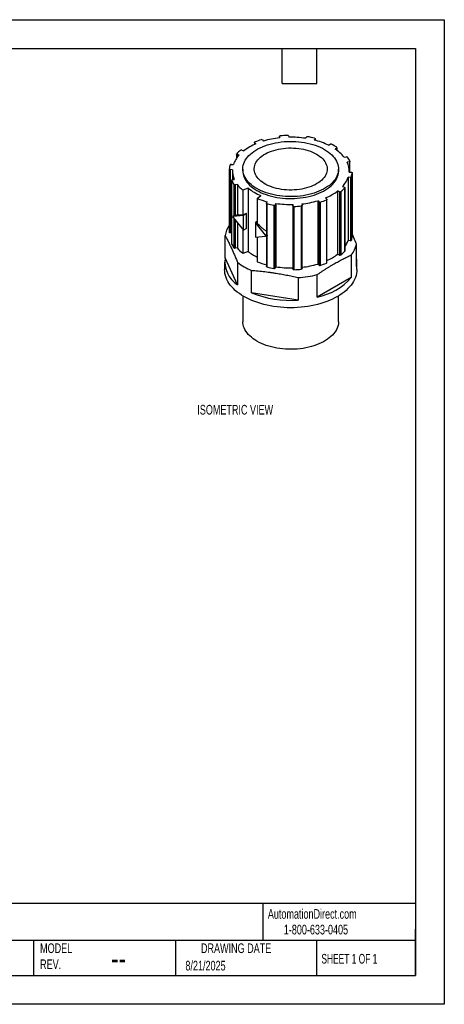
# Model space of a CAD drawing. Header units: millimetres. Extents: x 0 to 279, y 0 to 216.
# Tile 2 of 2: x 186 to 279, y 0 to 216. Entities that reach past the tile are written whole.
import ezdxf

# ---------------------------------------------------------------- set-up
doc = ezdxf.new("R2010")
doc.units = ezdxf.units.MM
doc.layers.add('DIMENSIONS', color=140, linetype='Continuous', lineweight=25)
doc.layers.add('TEXT', color=140, linetype='Continuous', lineweight=25)
doc.styles.add('SLDTEXTSTYLE0', font='TXT', dxfattribs={"width": 0.7})
doc.styles.add('SLDTEXTSTYLE1', font='TXT', dxfattribs={"width": 0.65})

msp = doc.modelspace()

# ---------------------------------------------------------------- linework, layer by layer
at = {"color": 7, "linetype": 'Continuous'}
for p, q in [((0, 215.9), (279.4, 215.9)), ((279.4, 215.9), (279.4, 0)), ((279.4, 0), (0, 0))]:
    msp.add_line(p, q, dxfattribs=at)
for p, q in [((243.23, 190.31), (243.23, 190)), ((243.29, 190.01), (243.23, 190.3)), ((243.23, 190.3), (243.23, 190)), ((245.22, 190.43), (245.28, 190.14)), ((248.98, 189.89), (249.15, 190.18)), ((237.77, 188.99), (237.77, 188.55)), ((238.07, 188.68), (237.8, 188.93)), ((237.8, 188.93), (237.8, 188.56)), ((239.49, 189.55), (239.77, 189.3)), ((251.04, 189.79), (250.87, 189.51)), ((251.04, 189.79), (251.04, 189.47)), ((251.05, 189.47), (251.05, 189.83)), ((254.03, 188.37), (254.39, 188.58)), ((255.86, 187.25), (255.86, 187.84)), ((233.84, 186.44), (233.84, 185.52)), ((234.37, 186.18), (233.94, 186.34)), ((233.94, 186.34), (233.94, 185.65)), ((235, 187.32), (235.44, 187.16)), ((255.81, 187.76), (255.44, 187.55)), ((255.81, 187.76), (255.81, 187.29)), ((257.43, 185.73), (257.91, 185.83)), ((232.63, 184.18), (233.14, 184.15)), ((258.57, 184.74), (258.09, 184.64)), ((258.57, 184.74), (258.57, 182.49)), ((258.71, 182.49), (258.71, 184.85)), ((232.23, 183.15), (232.23, 169.27)), ((232.92, 183), (232.41, 183.04)), ((232.41, 183.04), (232.41, 169.15)), ((232.91, 182.75), (232.91, 180.78)), ((235.21, 183.16), (235.21, 182.75)), ((256.21, 182.75), (256.21, 183.16)), ((258.5, 182.5), (259.02, 182.47)), ((258.51, 182.5), (258.51, 182.75)), ((259.01, 181.41), (259.01, 167.53)), ((259.19, 168.47), (259.19, 182.35)), ((259.19, 182.35), (259.19, 168.46)), ((232.72, 180.66), (232.72, 166.77)), ((232.72, 180.62), (232.72, 166.74)), ((232.85, 180.76), (233.34, 180.86)), ((233.26, 179.74), (233.26, 172.86)), ((234, 179.77), (233.51, 179.67)), ((233.51, 179.67), (233.51, 172.92)), ((234, 179.77), (234, 173.12)), ((257.05, 179.32), (257.48, 179.16)), ((258.79, 181.32), (258.28, 181.35)), ((258.28, 181.35), (258.28, 167.47)), ((258.79, 181.32), (258.79, 167.44)), ((236.37, 178.98), (235.23, 178.51)), ((235.23, 178.51), (235.23, 173.03)), ((236.37, 178.98), (236.37, 165.09)), ((238.37, 176.7), (239.17, 177.36)), ((256.42, 178.18), (255.98, 178.34)), ((255.98, 178.34), (255.98, 164.46)), ((256.42, 178.18), (256.42, 164.3)), ((256.69, 178.21), (256.69, 164.33)), ((257.55, 179.01), (257.55, 165.13)), ((257.58, 165.18), (257.58, 179.06)), ((238.37, 176.7), (238.37, 171.21)), ((240.37, 175.67), (240.37, 168.89)), ((240.38, 175.71), (240.55, 175.99)), ((240.49, 175.56), (240.49, 168.68)), ((242.03, 175.25), (242.03, 161.37)), ((242.44, 175.61), (242.27, 175.33)), ((242.27, 175.33), (242.27, 161.44)), ((242.44, 175.61), (242.44, 161.73)), ((246.2, 175.07), (246.15, 175.37)), ((246.15, 175.37), (246.15, 161.48)), ((246.2, 175.07), (246.2, 161.19)), ((246.41, 174.97), (246.41, 161.09)), ((248.03, 175.07), (248.03, 161.19)), ((248.13, 175.49), (248.19, 175.2)), ((248.19, 161.31), (248.19, 175.19)), ((251.93, 175.95), (251.65, 176.21)), ((251.65, 176.21), (251.65, 162.32)), ((251.93, 175.95), (251.93, 162.07)), ((252.19, 175.91), (252.19, 162.03)), ((253.35, 176.82), (253.62, 176.57)), ((253.57, 176.41), (253.57, 162.53)), ((253.65, 162.63), (253.65, 176.51)), ((233.21, 172.87), (233.02, 172.76)), ((235.33, 172.97), (233.11, 172.74)), ((233.11, 172.74), (233.11, 172.54)), ((234, 173.12), (233.51, 172.92)), ((235.9, 173.37), (235.23, 173.03)), ((236.03, 173.38), (235.33, 172.97)), ((235.33, 169.75), (235.33, 172.97)), ((236.03, 173.38), (235.9, 173.37)), ((236.03, 170.15), (236.03, 173.38)), ((233.11, 172.54), (235.33, 169.75)), ((233.26, 172.35), (233.26, 165.86)), ((233.51, 172.03), (233.51, 165.79)), ((234, 171.42), (234, 165.89)), ((238.37, 171.65), (237.99, 171.43)), ((240.21, 168.64), (237.99, 171.43)), ((237.99, 171.43), (237.99, 168.21)), ((231.3, 163.68), (231.3, 168.6)), ((232.72, 169.13), (232.41, 169.15)), ((235.23, 169.87), (235.23, 164.63)), ((236.03, 170.15), (235.33, 169.75)), ((237.99, 168.21), (240.21, 168.44)), ((240.21, 168.64), (240.21, 168.44)), ((240.37, 168.47), (240.37, 161.79)), ((240.61, 168.6), (240.42, 168.49)), ((240.49, 168.53), (240.49, 161.68)), ((259.19, 168.47), (259.19, 168.46)), ((238.37, 168.25), (238.37, 162.82)), ((258.79, 167.44), (258.28, 167.47)), ((260.12, 161.81), (260.12, 166.73)), ((234, 165.89), (233.51, 165.79)), ((236.37, 165.09), (235.23, 164.63)), ((256.42, 164.3), (255.98, 164.46)), ((259, 164.32), (259, 159.39)), ((231.21, 162.75), (231.21, 161.11)), ((234.04, 157.78), (231.3, 163.68)), ((234.04, 162.7), (234.04, 157.78)), ((251.93, 162.07), (251.65, 162.32)), ((260.21, 161.11), (260.21, 162.75)), ((237.11, 156.01), (237.11, 160.93)), ((242.44, 161.73), (242.27, 161.44)), ((246.2, 161.19), (246.15, 161.48)), ((251.51, 155.07), (251.51, 160)), ((247.33, 159.35), (247.33, 154.43)), ((259, 159.39), (251.51, 155.07)), ((247.33, 154.43), (237.11, 156.01)), ((235.23, 155.33), (235.23, 149.68)), ((256.19, 149.68), (256.19, 155.33))]:
    msp.add_line(p, q)
at = {"flags": 128}
for points in [[(243.23, 190.3), (243.23, 190.32), (243.24, 190.35), (243.25, 190.37), (243.27, 190.38), (243.29, 190.4), (243.32, 190.41), (243.36, 190.42), (243.39, 190.43)], [(253.14, 187.45), (253.58, 187.17), (253.99, 186.89), (254.37, 186.58), (254.72, 186.27), (255.04, 185.94), (255.32, 185.61), (255.56, 185.26), (255.76, 184.91), (255.93, 184.55), (256.06, 184.18), (256.15, 183.81), (256.2, 183.44), (256.21, 183.07), (256.18, 182.69), (256.11, 182.32), (256, 181.95), (255.85, 181.59), (255.67, 181.23), (255.44, 180.88), (255.18, 180.54), (254.88, 180.21), (254.55, 179.89), (254.19, 179.58), (253.79, 179.29), (253.36, 179.01), (252.9, 178.74), (252.42, 178.5), (251.91, 178.27), (251.38, 178.06), (250.82, 177.86), (250.25, 177.69), (249.65, 177.54), (249.05, 177.41), (248.43, 177.3), (247.8, 177.22), (247.16, 177.16), (246.52, 177.12), (245.87, 177.1), (245.23, 177.1), (244.58, 177.13), (243.94, 177.18), (243.31, 177.26), (242.68, 177.35), (242.07, 177.47), (241.47, 177.61), (240.89, 177.78), (240.32, 177.96), (239.78, 178.16), (239.25, 178.38), (238.76, 178.62), (238.29, 178.87), (237.84, 179.14), (237.43, 179.43), (237.05, 179.73), (236.7, 180.05), (236.38, 180.37), (236.11, 180.71), (235.86, 181.06), (235.66, 181.41), (235.49, 181.77), (235.36, 182.14), (235.27, 182.51), (235.22, 182.88), (235.21, 183.25), (235.24, 183.63), (235.31, 184), (235.42, 184.36), (235.57, 184.73), (235.75, 185.09), (235.98, 185.44), (236.24, 185.78), (236.54, 186.11), (236.87, 186.43), (237.24, 186.74), (237.63, 187.03), (238.06, 187.31), (238.52, 187.57), (239, 187.82), (239.51, 188.05), (240.05, 188.26), (240.6, 188.45), (241.18, 188.63), (241.77, 188.78), (242.37, 188.91), (242.99, 189.01), (243.62, 189.1), (244.26, 189.16), (244.9, 189.2), (245.55, 189.22), (246.2, 189.21), (246.84, 189.19), (247.48, 189.13), (248.11, 189.06), (248.74, 188.96), (249.35, 188.84), (249.95, 188.7), (250.54, 188.54), (251.1, 188.36), (251.64, 188.16), (252.17, 187.94), (252.66, 187.7), (253.14, 187.45)], [(237.8, 188.93), (237.78, 188.95), (237.77, 188.97), (237.77, 188.99), (237.77, 189.02), (237.78, 189.04), (237.8, 189.06), (237.83, 189.07), (237.85, 189.09)], [(250.93, 189.94), (250.96, 189.93), (250.99, 189.91), (251.01, 189.9), (251.03, 189.88), (251.05, 189.86), (251.05, 189.84), (251.05, 189.82), (251.04, 189.79)], [(233.94, 186.34), (233.91, 186.35), (233.88, 186.37), (233.86, 186.39), (233.85, 186.41), (233.84, 186.43), (233.85, 186.45), (233.85, 186.47), (233.87, 186.49)], [(251.37, 186.42), (251.75, 186.19), (252.11, 185.93), (252.43, 185.67), (252.72, 185.39), (252.97, 185.09), (253.19, 184.79), (253.37, 184.48), (253.52, 184.17), (253.62, 183.85), (253.69, 183.53), (253.71, 183.2), (253.7, 182.87), (253.64, 182.55), (253.55, 182.23), (253.41, 181.91), (253.24, 181.6), (253.03, 181.3), (252.79, 181), (252.51, 180.72), (252.19, 180.45), (251.84, 180.19), (251.47, 179.95), (251.06, 179.72), (250.63, 179.52), (250.17, 179.32), (249.69, 179.15), (249.19, 179), (248.67, 178.87), (248.14, 178.76), (247.6, 178.67), (247.05, 178.61), (246.49, 178.56), (245.92, 178.54), (245.36, 178.55), (244.79, 178.57), (244.24, 178.62), (243.69, 178.69), (243.14, 178.78), (242.62, 178.9), (242.1, 179.04), (241.61, 179.19), (241.13, 179.37), (240.68, 179.57), (240.26, 179.78), (239.86, 180.01), (239.49, 180.26), (239.15, 180.52), (238.84, 180.79), (238.57, 181.08), (238.33, 181.37), (238.13, 181.68), (237.97, 181.99), (237.85, 182.31), (237.76, 182.63), (237.72, 182.96), (237.71, 183.28), (237.75, 183.61), (237.82, 183.93), (237.94, 184.25), (238.09, 184.56), (238.28, 184.87), (238.51, 185.17), (238.77, 185.46), (239.07, 185.73), (239.4, 186), (239.76, 186.25), (240.15, 186.48), (240.57, 186.7), (241.02, 186.9), (241.49, 187.08), (241.98, 187.24), (242.49, 187.39), (243.01, 187.51), (243.55, 187.61), (244.1, 187.68), (244.65, 187.74), (245.22, 187.77), (245.78, 187.78), (246.35, 187.76), (246.91, 187.73), (247.46, 187.67), (248.01, 187.58), (248.54, 187.48), (249.06, 187.35), (249.57, 187.21), (250.05, 187.04), (250.52, 186.85), (250.95, 186.65), (251.37, 186.42)], [(258.7, 184.88), (258.71, 184.86), (258.7, 184.83), (258.7, 184.81), (258.68, 184.79), (258.66, 184.77), (258.64, 184.76), (258.61, 184.75), (258.57, 184.74)], [(232.41, 183.04), (232.37, 183.04), (232.33, 183.05), (232.3, 183.06), (232.28, 183.08), (232.25, 183.09), (232.24, 183.11), (232.23, 183.13), (232.23, 183.16)], [(235.21, 182.75), (235.22, 182.47), (235.27, 182.1), (235.36, 181.73), (235.49, 181.36), (235.66, 181), (235.86, 180.65), (236.11, 180.3), (236.38, 179.97), (236.7, 179.64), (237.05, 179.33), (237.43, 179.02), (237.84, 178.74), (238.29, 178.46), (238.76, 178.21), (239.25, 177.97), (239.78, 177.75), (240.32, 177.55), (240.89, 177.37), (241.47, 177.21), (242.07, 177.07), (242.68, 176.95), (243.31, 176.85), (243.94, 176.78), (244.58, 176.72), (245.23, 176.7), (245.87, 176.69), (246.52, 176.71), (247.16, 176.75), (247.8, 176.81), (248.43, 176.9), (249.05, 177), (249.65, 177.13), (250.25, 177.28), (250.82, 177.46), (251.38, 177.65), (251.91, 177.86), (252.42, 178.09), (252.9, 178.33), (253.36, 178.6), (253.79, 178.88), (254.19, 179.17), (254.55, 179.48), (254.88, 179.8), (255.18, 180.13), (255.44, 180.47), (255.67, 180.82), (255.85, 181.18), (256, 181.55), (256.11, 181.91), (256.18, 182.28), (256.21, 182.66), (256.21, 182.75)], [(259.02, 182.47), (259.05, 182.46), (259.09, 182.45), (259.12, 182.44), (259.15, 182.43), (259.17, 182.41), (259.18, 182.39), (259.19, 182.37), (259.19, 182.35)], [(232.72, 180.62), (232.72, 180.65), (232.72, 180.67), (232.72, 180.69), (232.74, 180.71), (232.76, 180.73), (232.78, 180.74), (232.82, 180.76), (232.85, 180.76)], [(257.48, 179.16), (257.51, 179.15), (257.54, 179.13), (257.56, 179.11), (257.57, 179.09), (257.58, 179.07), (257.58, 179.05), (257.57, 179.03), (257.55, 179.01)], [(240.49, 175.56), (240.46, 175.57), (240.43, 175.59), (240.41, 175.6), (240.39, 175.62), (240.38, 175.64), (240.37, 175.66), (240.37, 175.69), (240.38, 175.71)], [(248.19, 175.2), (248.19, 175.18), (248.19, 175.16), (248.17, 175.14), (248.15, 175.12), (248.13, 175.1), (248.1, 175.09), (248.06, 175.08), (248.03, 175.07)], [(253.62, 176.57), (253.64, 176.55), (253.65, 176.53), (253.65, 176.51), (253.65, 176.48), (253.64, 176.46), (253.62, 176.44), (253.6, 176.43), (253.57, 176.41)], [(232.41, 169.15), (232.37, 169.16), (232.33, 169.17), (232.3, 169.18), (232.28, 169.19), (232.25, 169.21), (232.24, 169.23), (232.23, 169.25), (232.23, 169.27)], [(232.72, 166.74), (232.72, 166.76), (232.72, 166.77)], [(260.21, 161.11), (260.19, 160.67), (260.13, 160.24), (260.03, 159.8), (259.89, 159.37), (259.72, 158.95), (259.5, 158.53), (259.25, 158.11), (258.96, 157.71), (258.63, 157.31), (258.27, 156.93), (257.87, 156.55), (257.44, 156.19), (256.98, 155.84), (256.49, 155.51), (255.96, 155.19), (255.41, 154.89), (254.84, 154.61), (254.23, 154.34), (253.61, 154.09), (252.96, 153.86), (252.29, 153.65), (251.61, 153.47), (250.91, 153.3), (250.19, 153.15), (249.46, 153.03), (248.73, 152.92), (247.98, 152.84), (247.23, 152.79), (246.47, 152.75), (245.71, 152.74), (244.95, 152.75), (244.19, 152.79), (243.44, 152.84), (242.7, 152.92), (241.96, 153.03), (241.23, 153.15), (240.51, 153.3), (239.81, 153.47), (239.13, 153.65), (238.46, 153.86), (237.81, 154.09), (237.19, 154.34), (236.59, 154.61), (236.01, 154.89), (235.46, 155.19), (234.94, 155.51), (234.44, 155.84), (233.98, 156.19), (233.55, 156.55), (233.15, 156.93), (232.79, 157.31), (232.46, 157.71), (232.17, 158.11), (231.92, 158.53), (231.7, 158.95), (231.53, 159.37), (231.39, 159.8), (231.29, 160.24), (231.23, 160.67), (231.21, 161.11)], [(240.49, 161.68), (240.46, 161.69), (240.43, 161.71), (240.41, 161.72), (240.39, 161.74), (240.38, 161.76), (240.37, 161.78), (240.37, 161.79)], [(248.19, 161.31), (248.19, 161.3), (248.19, 161.27), (248.17, 161.25), (248.15, 161.24), (248.13, 161.22), (248.1, 161.21), (248.06, 161.2), (248.03, 161.19)], [(256.19, 149.68), (256.19, 149.59), (256.16, 149.22), (256.09, 148.85), (255.98, 148.48), (255.83, 148.12), (255.65, 147.76), (255.42, 147.41), (255.16, 147.07), (254.86, 146.74), (254.53, 146.42), (254.17, 146.11), (253.77, 145.82), (253.34, 145.54), (252.89, 145.27), (252.4, 145.03), (251.9, 144.8), (251.36, 144.59), (250.81, 144.4), (250.24, 144.23), (249.65, 144.07), (249.04, 143.95), (248.42, 143.84), (247.79, 143.75), (247.16, 143.69), (246.52, 143.65), (245.87, 143.63), (245.23, 143.64), (244.58, 143.67), (243.94, 143.72), (243.31, 143.79), (242.69, 143.89), (242.08, 144.01), (241.48, 144.15), (240.9, 144.31), (240.33, 144.49), (239.79, 144.69), (239.27, 144.91), (238.77, 145.15), (238.3, 145.4), (237.86, 145.68), (237.45, 145.96), (237.07, 146.26), (236.72, 146.58), (236.4, 146.9), (236.13, 147.24), (235.88, 147.58), (235.68, 147.94), (235.51, 148.3), (235.38, 148.66), (235.29, 149.03), (235.24, 149.4), (235.23, 149.68)]]:
    msp.add_lwpolyline(points, dxfattribs=at)
for centre, radius, start, end in [((245.42, 170.4), 19.72, 96.1956, 106.6447), ((245.7, 167.47), 23.08, 91.7134, 95.7297), ((245.04, 190.34), 0.196, 27.5448, 100.2916), ((245.72, 168.34), 21.8, 81.3934, 91.1635), ((249.33, 190.01), 0.249, 76.0468, 137.3233), ((246.03, 169.65), 20.87, 76.4323, 80.7274), ((242.73, 177.58), 12.04, 112.7307, 127.264), ((244.36, 173.3), 17.08, 107.4828, 112.3921), ((239.32, 189.31), 0.291, 54.0391, 108.8802), ((246.97, 173.85), 16.14, 64.0906, 76.0345), ((254.53, 188.3), 0.31, 64.7458, 117.2454), ((248.89, 177.25), 12.72, 57.0155, 62.9899), ((255.78, 187.84), 0.0861, 290.0439, 63.9862), ((238.58, 182.24), 5.77, 136.8865, 160.6703), ((240.25, 180.41), 8.82, 128.7608, 136.3895), ((234.9, 187.04), 0.299, 69.5613, 123.4012), ((250.85, 180.56), 8.36, 38.153, 56.6966), ((257.98, 185.57), 0.262, 46.0412, 105.1428), ((253.27, 182.19), 6.05, 26.3195, 36.1237), ((236.89, 182.73), 4.68, 163.1334, 174.7788), ((232.59, 183.98), 0.211, 78.8355, 147.9519), ((254.03, 182.74), 4.48, 356.9555, 25.1324), ((237.39, 182.76), 4.48, 176.9555, 205.1324), ((258.83, 181.53), 0.211, 258.8355, 327.9519), ((254.53, 182.77), 4.68, 343.1334, 354.7788), ((238.15, 183.31), 6.05, 206.3195, 216.1237), ((233.44, 179.93), 0.262, 226.0412, 285.1428), ((240.08, 184.48), 7.7, 217.7182, 230.8548), ((252.84, 183.26), 5.77, 316.8865, 340.6703), ((243.06, 187.33), 10.71, 231.3209, 248.6844), ((248.7, 187.92), 12.04, 292.7307, 307.264), ((256.52, 178.46), 0.299, 249.5613, 303.4011), ((251.17, 185.09), 8.82, 308.7608, 316.3895), ((244.71, 192.5), 17.03, 248.1268, 255.8584), ((245.39, 195.85), 20.87, 256.4323, 260.7274), ((242.09, 175.49), 0.249, 256.0468, 317.3233), ((245.7, 197.17), 21.8, 261.3934, 271.1635), ((246.38, 175.16), 0.196, 207.5448, 280.2916), ((245.72, 198.03), 23.08, 271.7134, 275.7297), ((246.01, 195.1), 19.72, 276.1956, 286.6447), ((252.1, 176.19), 0.291, 234.0391, 288.8801), ((247.06, 192.2), 17.08, 287.4828, 292.3921), ((236.97, 167.43), 5.79, 144.9778, 168.3026), ((254.53, 168.89), 4.68, 343.1334, 354.7788), ((238.15, 169.43), 6.05, 206.3195, 216.1237), ((253.18, 169.21), 5.39, 324.669, 341.1174), ((258.83, 167.64), 0.211, 258.8355, 327.9519), ((254.36, 167.94), 5.88, 322.007, 348.1961), ((233.44, 166.05), 0.262, 226.0412, 285.1428), ((240.08, 170.6), 7.7, 217.7182, 230.8548), ((242.68, 172.89), 10.03, 230.9868, 244.5082), ((248.79, 173.9), 11.86, 294.1791, 307.3152), ((256.52, 164.58), 0.299, 249.5613, 303.4011), ((251.17, 171.21), 8.82, 308.7608, 316.3895), ((257.5, 165.19), 0.0801, 313.8523, 358.355), ((237.38, 162.91), 6.13, 172.8354, 236.9616), ((242.33, 173.52), 13.63, 232.5442, 247.4612), ((244.68, 178.54), 16.94, 248.1172, 255.2543), ((246.01, 181.2), 19.7, 276.3606, 286.6471), ((252.1, 162.31), 0.291, 234.0391, 288.8801), ((247.06, 178.32), 17.08, 287.4828, 292.3921), ((253.54, 162.64), 0.111, 283.8946, 352.7406), ((255.34, 162.75), 4.88, 348.9601, 11.0399), ((245.39, 181.97), 20.87, 256.4323, 260.7274), ((242.09, 161.61), 0.249, 256.0468, 317.3233), ((245.7, 183.28), 21.8, 261.3934, 271.1635), ((246.38, 161.28), 0.196, 207.5448, 280.2916), ((245.72, 184.15), 23.08, 271.7134, 275.7297), ((245.87, 182.66), 23.35, 273.5882, 283.9978), ((248.89, 168.26), 13.44, 281.2485, 318.7462), ((245.61, 177.17), 22.81, 248.1027, 274.3113)]:
    msp.add_arc(centre, radius, start, end)
for points in [[(233.02, 172.76), (233.05, 172.75), (233.08, 172.75), (233.11, 172.74)], [(233.11, 172.54), (233.08, 172.61), (233.05, 172.69), (233.02, 172.76)], [(233.26, 172.86), (233.24, 172.86), (233.23, 172.87), (233.21, 172.87)], [(235.23, 173.03), (234.75, 173.02), (234.33, 173.06), (234, 173.12)], [(240.21, 168.64), (240.28, 168.59), (240.35, 168.54), (240.42, 168.49)], [(240.42, 168.49), (240.35, 168.47), (240.28, 168.45), (240.21, 168.44)], [(240.61, 168.6), (240.57, 168.63), (240.53, 168.65), (240.49, 168.68)]]:
    msp.add_open_spline(points, degree=3)
for points, knots in [([(233.51, 172.92), (233.47, 172.9), (233.41, 172.88), (233.31, 172.86), (233.28, 172.86), (233.26, 172.86)], [0, 0, 0, 0, 0.5, 0.5, 1, 1, 1, 1]), ([(240.37, 169.48), (240.22, 169.6), (239.85, 169.88), (239.18, 170.45), (238.68, 170.92), (238.37, 171.21)], [0, 0, 0, 0, 0.216101, 0.520296, 1, 1, 1, 1]), ([(231.3, 168.6), (231.37, 168.48), (231.5, 168.23), (231.7, 167.86), (231.89, 167.48), (232.09, 167.09), (232.28, 166.69), (232.47, 166.29), (232.72, 165.77), (233.01, 165.13), (233.35, 164.35), (233.7, 163.54), (233.92, 162.98), (234.04, 162.7)], [0, 0, 0, 0, 0.073289, 0.145328, 0.216473, 0.287103, 0.357621, 0.428445, 0.500004, 0.624696, 0.748137, 0.872555, 1, 1, 1, 1]), ([(240.49, 168.68), (240.47, 168.7), (240.42, 168.75), (240.38, 168.82), (240.37, 168.87), (240.37, 168.89)], [0, 0, 0, 0, 0.353382, 0.731946, 1, 1, 1, 1]), ([(260.12, 166.73), (259.93, 167.18), (259.62, 167.94), (259.32, 168.64), (259.19, 168.92)], [0, 0, 0, 0, 0.597098, 1, 1, 1, 1]), ([(251.51, 160), (251.7, 160.12), (252.06, 160.37), (252.59, 160.73), (253.12, 161.07), (253.65, 161.41), (254.18, 161.74), (254.71, 162.06), (255.38, 162.45), (256.18, 162.9), (257.11, 163.4), (258.05, 163.87), (258.68, 164.17), (259, 164.32)], [0, 0, 0, 0, 0.072976, 0.144717, 0.215573, 0.285919, 0.356151, 0.426682, 0.497936, 0.623155, 0.747097, 0.872019, 1, 1, 1, 1]), ([(237.11, 160.93), (237.35, 160.91), (237.85, 160.88), (238.59, 160.81), (239.31, 160.74), (240.04, 160.66), (240.76, 160.57), (241.49, 160.47), (242.4, 160.33), (243.49, 160.15), (244.76, 159.92), (246.04, 159.65), (246.89, 159.45), (247.33, 159.35)], [0, 0, 0, 0, 0.073289, 0.145328, 0.216473, 0.287103, 0.357621, 0.428445, 0.500004, 0.624696, 0.748137, 0.872555, 1, 1, 1, 1])]:
    msp.add_open_spline(points, degree=3, knots=knots)
at = {"layer": 'TEXT'}
for p, q in [((6.35, 209.55), (273.05, 209.55)), ((243.84, 201.93), (243.84, 209.55)), ((251.46, 201.93), (251.46, 209.55)), ((273.05, 209.55), (273.05, 6.35)), ((243.84, 201.93), (251.46, 201.93)), ((273.05, 22.13), (6.35, 22.13)), ((239.58, 22.13), (239.58, 13.97)), ((273.05, 6.35), (273.05, 16.51)), ((273.05, 13.97), (6.35, 13.97)), ((189.3, 13.97), (189.3, 6.35)), ((220.47, 13.97), (220.47, 6.35)), ((251.35, 13.97), (251.35, 6.35)), ((6.35, 6.35), (273.05, 6.35))]:
    msp.add_line(p, q, dxfattribs=at)

# ---------------------------------------------------------------- texts
at = {"color": 179, "linetype": 'Continuous', "lineweight": 18, "char_height": 2.1167, "attachment_point": 1, "style": 'SLDTEXTSTYLE0'}
for s, insert in [('AutomationDirect.com', (240.69, 20.88)), ('1-800-633-0405', (244.19, 17.44))]:
    msp.add_mtext(s, dxfattribs=dict(at, insert=insert))
at = {"layer": 'DIMENSIONS', "insert": (225.22, 131.44), "char_height": 2.1167, "attachment_point": 1, "style": 'SLDTEXTSTYLE0'}
msp.add_mtext('ISOMETRIC VIEW', dxfattribs=at)
at = {"layer": 'TEXT'}
for s, insert, char_height, attachment_point, style in [('MODEL ^JREV.', (190.73, 13.36), 2.1167, 1, 'SLDTEXTSTYLE0'), ('DRAWING DATE', (233.73, 13.36), 2.1167, 2, 'SLDTEXTSTYLE0'), ('SHEET 1 OF 1', (252.44, 11.05), 2.1167, 1, 'SLDTEXTSTYLE1'), ('--', (206.3, 12.73), 5.292, 1, 'SLDTEXTSTYLE0'), ('8/21/2025', (222.61, 9.54), 2.117, 1, 'SLDTEXTSTYLE0')]:
    msp.add_mtext(s, dxfattribs=dict(at, insert=insert, char_height=char_height, attachment_point=attachment_point, style=style))

doc.saveas('drawing.dxf')
